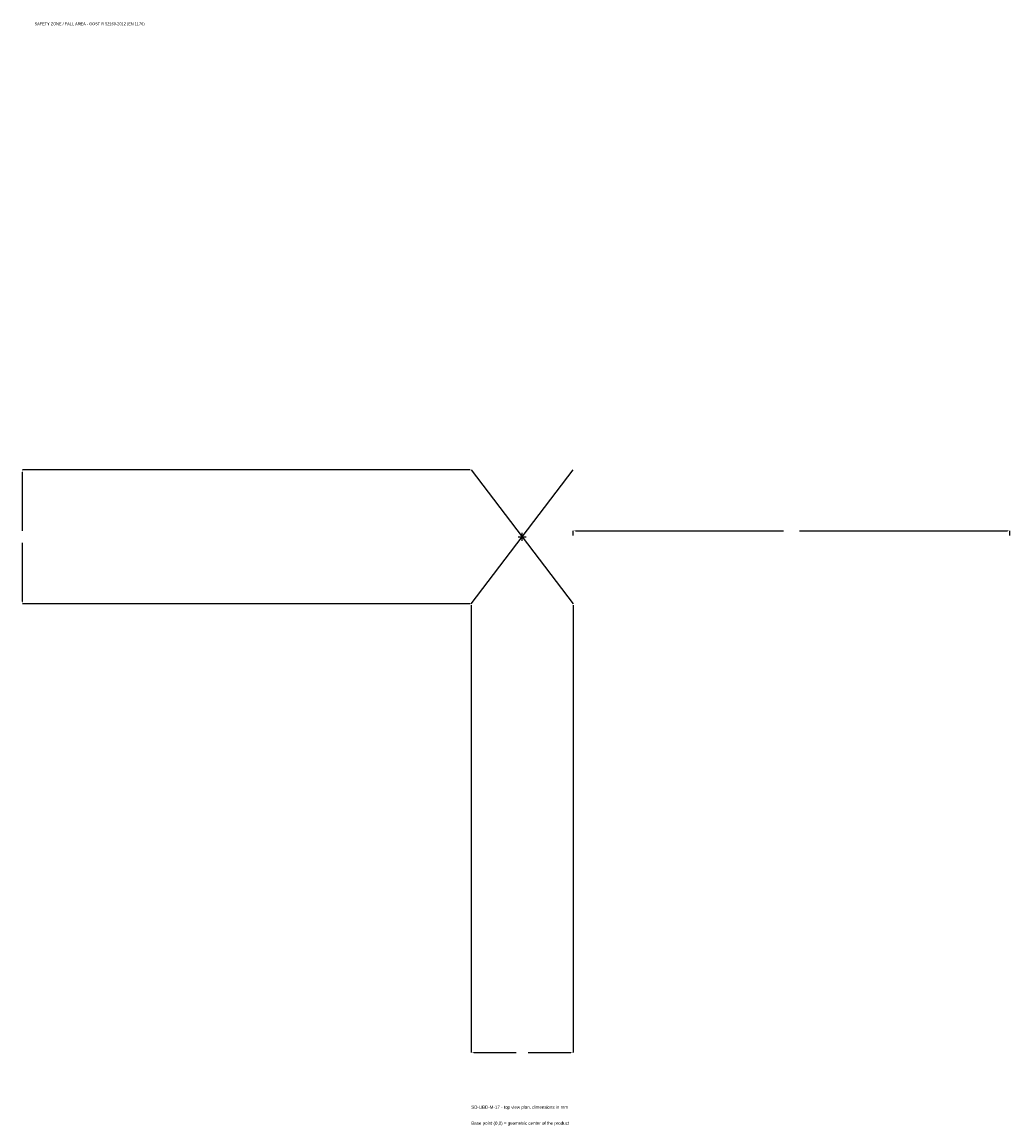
# Model space of a CAD drawing. Extents: x -1718 to 1675, y -2024 to 1768.
import ezdxf

# ---------------------------------------------------------------- set-up
doc = ezdxf.new("R2010")
doc.units = 0
for name, color, linetype in [('GP_MAF_zona_bezopasnosti', 1, 'Continuous'), ('ZSK_DANNYE', 3, 'Continuous'), ('ZSK_KONTUR', 7, 'Continuous'), ('ZSK_RAZMERY', 8, 'Continuous')]:
    doc.layers.add(name, color=color, linetype=linetype)
doc.dimstyles.new('ORION', dxfattribs={"dimtxt": 13.8, "dimasz": 8.28, "dimexe": 1.25, "dimexo": 4.14, "dimtad": 1, "dimcen": 2.5, "dimazin": 3, "dimtfac": 1, "dimtmove": 0, "dimatfit": 3})

# ---------------------------------------------------------------- blocks, each defined once
blk = doc.blocks.new('_CLOSEDFILLED')
at = {"color": 0, "linetype": 'BYBLOCK'}
blk.add_solid([(-1, 0.16), (0, 0), (-1, -0.16)], dxfattribs=at)
blk = doc.blocks.new('*D1')
for p, q in [((-175, -234.14), (-175, -1771.4)), ((175, -234.14), (175, -1771.4)), ((-166.72, -1771.4), (-20.7, -1771.4)), ((20.7, -1771.4), (166.72, -1771.4))]:
    blk.add_line(p, q)
at = {"layer": 'Defpoints'}
for p in [(-175, -230), (175, -230), (-175, -1771.4)]:
    blk.add_point(p, dxfattribs=at)
at = {"layer": 'ZSK_RAZMERY', "xscale": 8.28, "yscale": 8.28, "rotation": 180}
blk.add_blockref('_CLOSEDFILLED', (-175, -1771.4), dxfattribs=at)
at = {"layer": 'ZSK_RAZMERY', "xscale": 8.28, "yscale": 8.28}
blk.add_blockref('_CLOSEDFILLED', (175, -1771.4), dxfattribs=at)
blk = doc.blocks.new('*D2')
for p, q in [((-179.14, 230), (-1716.4, 230)), ((-1716.4, 20.7), (-1716.4, 221.72)), ((-1716.4, -221.72), (-1716.4, -20.7)), ((-179.14, -230), (-1716.4, -230))]:
    blk.add_line(p, q)
at = {"layer": 'Defpoints'}
for p in [(-175, 230), (-1716.4, -230), (-175, -230)]:
    blk.add_point(p, dxfattribs=at)
at = {"layer": 'ZSK_RAZMERY', "xscale": 8.28, "yscale": 8.28}
for p, rotation in [((-1716.4, 230), 90), ((-1716.4, -230), 270)]:
    blk.add_blockref('_CLOSEDFILLED', p, dxfattribs=dict(at, rotation=rotation))
blk = doc.blocks.new('*D3')
for p, q in [((175, 4.14), (175, 20.7)), ((183.28, 20.7), (897.4, 20.7)), ((952.6, 20.7), (1666.72, 20.7)), ((1675, 4.14), (1675, 20.7))]:
    blk.add_line(p, q)
at = {"layer": 'Defpoints'}
for p in [(175, 20.7), (175, 0), (1675, 0)]:
    blk.add_point(p, dxfattribs=at)
at = {"layer": 'ZSK_RAZMERY', "xscale": 8.28, "yscale": 8.28, "rotation": 180}
blk.add_blockref('_CLOSEDFILLED', (175, 20.7), dxfattribs=at)
at = {"layer": 'ZSK_RAZMERY', "xscale": 8.28, "yscale": 8.28}
blk.add_blockref('_CLOSEDFILLED', (1675, 20.7), dxfattribs=at)
blk = doc.blocks.new('B1')
at = {"layer": 'ZSK_KONTUR'}
for p, q in [((-175, -230), (175, 230)), ((-175, 230), (175, -230))]:
    blk.add_line(p, q, dxfattribs=at)
at = {"layer": 'ZSK_RAZMERY'}
for p, q in [((-14, 0), (14, 0)), ((0, -14), (0, 14))]:
    blk.add_line(p, q, dxfattribs=at)
at = {"layer": 'GP_MAF_zona_bezopasnosti', "color": 1}
blk.add_text('SAFETY ZONE / FALL AREA - GOST R 52169-2012 (EN 1176)', height=9.66, dxfattribs=at).set_placement((-1675, 1757.6))
at = {"layer": 'ZSK_RAZMERY'}
dim = blk.add_linear_dim(base=(-1716.4, -230), p1=(-175, -230), p2=(-175, 230), angle=90, dimstyle='ORION', dxfattribs=at)
dim.commit()
dim.dimension.update_dxf_attribs({"geometry": '*D2', "text_midpoint": (-1716.4, 0)})
for base, p1, p2, picture, middle in [((175, 20.7), (175, 0), (1675, 0), '*D3', (925, 20.7)), ((-175, -1771.4), (-175, -230), (175, -230), '*D1', (0, -1771.4))]:
    dim = blk.add_linear_dim(base=base, p1=p1, p2=p2, dimstyle='ORION', dxfattribs=at)
    dim.commit()
    dim.dimension.update_dxf_attribs({"geometry": picture, "text_midpoint": middle})

msp = doc.modelspace()

# ---------------------------------------------------------------- block references
msp.add_blockref('B1', (0, 0))

# ---------------------------------------------------------------- texts
at = {"layer": 'ZSK_DANNYE', "color": 3}
msp.add_text('SD-UBD-M-17 - top view plan, dimensions in mm', height=11.04, dxfattribs=at).set_placement((-175, -1964.6))
at = {"layer": 'ZSK_DANNYE', "color": 7}
msp.add_text('Base point (0,0) = geometric center of the product', height=11.04, dxfattribs=at).set_placement((-175, -2019.8))

doc.saveas('drawing.dxf')
